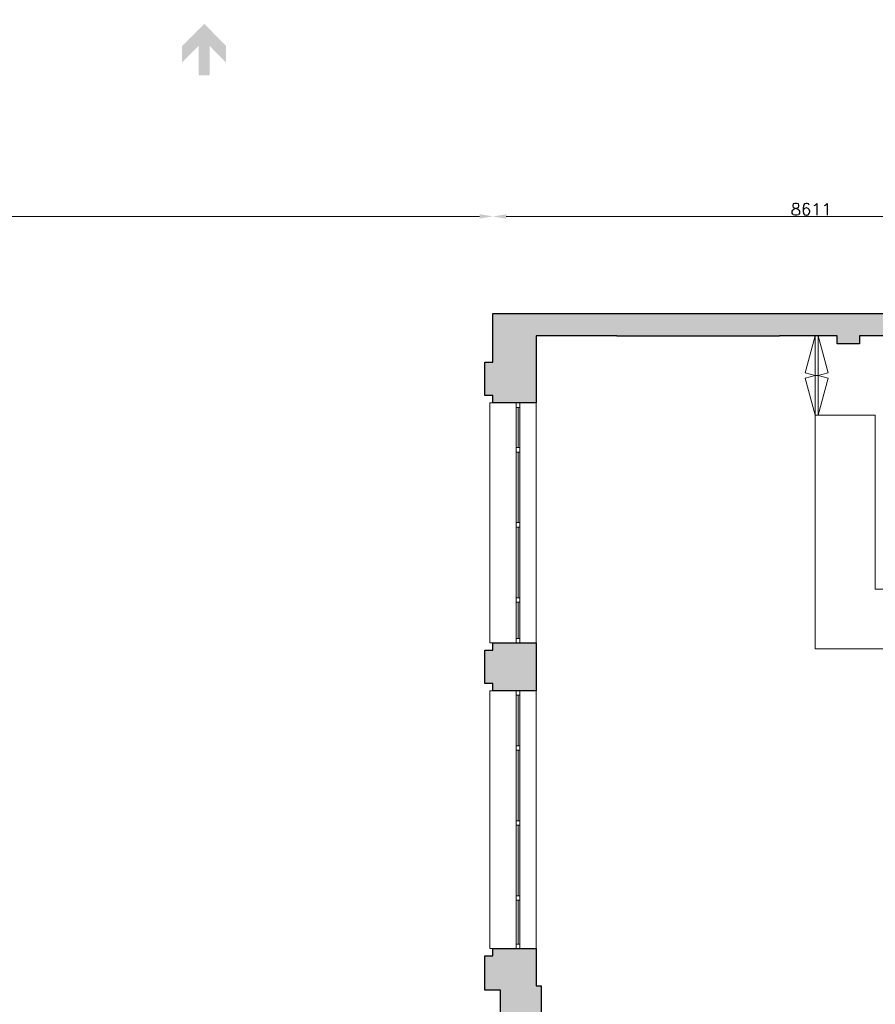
# Model space of a CAD drawing. Header units: millimetres. Extents: x -13022 to 1371524, y -38729 to 632593.
# Tile 34 of 256: x 637969 to 649541, y -25068 to -11752. Entities that reach past the tile are written whole.
import ezdxf

# ---------------------------------------------------------------- set-up
doc = ezdxf.new("R2010")
doc.units = ezdxf.units.MM
doc.header["$LTSCALE"] = 35
doc.linetypes.add('DASHED', pattern=[200, 100, -100])
doc.layers.add('Al65----_beveiliging-inst', color=92, linetype='Continuous', lineweight=9)
for name, color, linetype in [('LAYER102', 1, 'Continuous'), ('LAYER111', 7, 'Continuous'), ('LAYER22', 7, 'Continuous'), ('LAYER28', 7, 'Continuous'), ('LAYER30', 7, 'Continuous')]:
    doc.layers.add(name, color=color, linetype=linetype)
doc.styles.get("Standard").update_dxf_attribs({"font": 'simplex.shx'})
doc.dimstyles.new('~R----C~', dxfattribs={"dimtxt": 162, "dimasz": 180, "dimexe": 0.18, "dimexo": 0.0625, "dimgap": 16.2, "dimtad": 1, "dimdec": 0, "dimzin": 0, "dimdsep": 46, "dimtxsty": 'Standard', "dimcen": 0.09, "dimse1": 1, "dimse2": 1, "dimclrd": 7, "dimadec": 0, "dimazin": 0, "dimtfac": 1, "dimtdec": 4, "dimtmove": 0, "dimatfit": 3, "dimfxl": 1, "dimtolj": 1, "dimtzin": 0, "dimlwd": 13, "dimarcsym": 0})

# ---------------------------------------------------------------- blocks, each defined once
blk = doc.blocks.new('*D181')
at = {"layer": 'Defpoints', "color": 0, "linetype": 'Continuous', "transparency": 16777216}
for p in [(617579, -15726), (644369, -15726), (624832, -27693)]:
    blk.add_point(p, dxfattribs=at)
at = {"layer": 'LAYER102', "color": 7, "linetype": 'Continuous', "lineweight": 13, "transparency": 16777216}
blk.add_line((617579, -27513), (617579, -15906), dxfattribs=at)
at = {"layer": 'LAYER102', "color": 7, "linetype": 'Continuous', "transparency": 16777216}
for points in [[(617549, -15906), (617609, -15906), (617579, -15726)], [(617549, -27513), (617609, -27513), (617579, -27693)]]:
    blk.add_solid(points, dxfattribs=at)
at = {"layer": 'LAYER102', "color": 0, "linetype": 'Continuous', "lineweight": 0, "transparency": 16777216, "insert": (617482, -21709), "char_height": 162, "attachment_point": 5, "rotation": 90}
blk.add_mtext('\\A1;11967', dxfattribs=at)
blk = doc.blocks.new('*D182')
at = {"layer": 'Defpoints', "color": 0, "linetype": 'Continuous', "transparency": 16777216}
for p in [(650943, -13341), (652980, -13341), (644369, -15726)]:
    blk.add_point(p, dxfattribs=at)
at = {"layer": 'LAYER102', "color": 7, "linetype": 'Continuous', "lineweight": 13, "transparency": 16777216}
blk.add_line((650943, -15546), (650943, -13521), dxfattribs=at)
at = {"layer": 'LAYER102', "color": 7, "linetype": 'Continuous', "transparency": 16777216}
for points in [[(650913, -13521), (650973, -13521), (650943, -13341)], [(650913, -15546), (650973, -15546), (650943, -15726)]]:
    blk.add_solid(points, dxfattribs=at)
at = {"layer": 'LAYER102', "color": 0, "linetype": 'Continuous', "lineweight": 0, "transparency": 16777216, "insert": (650846, -14533), "char_height": 162, "attachment_point": 5, "rotation": 90}
blk.add_mtext('\\A1;2385', dxfattribs=at)
blk = doc.blocks.new('*D185')
at = {"layer": 'Defpoints', "color": 0, "linetype": 'Continuous', "transparency": 16777216}
for p in [(644369, -14412), (644369, -15726), (624832, -27693)]:
    blk.add_point(p, dxfattribs=at)
at = {"layer": 'LAYER102', "color": 7, "linetype": 'Continuous', "lineweight": 13, "transparency": 16777216}
blk.add_line((625012, -14412), (644189, -14412), dxfattribs=at)
at = {"layer": 'LAYER102', "color": 7, "linetype": 'Continuous', "transparency": 16777216}
for points in [[(625012, -14382), (625012, -14442), (624832, -14412)], [(644189, -14382), (644189, -14442), (644369, -14412)]]:
    blk.add_solid(points, dxfattribs=at)
at = {"layer": 'LAYER102', "color": 0, "linetype": 'Continuous', "lineweight": 0, "transparency": 16777216, "insert": (634585, -14315), "char_height": 162, "attachment_point": 5}
blk.add_mtext('\\A1;19537', dxfattribs=at)
blk = doc.blocks.new('*D186')
at = {"layer": 'Defpoints', "color": 0, "linetype": 'Continuous', "transparency": 16777216}
for p in [(652980, -13341), (652980, -14414), (644369, -15726)]:
    blk.add_point(p, dxfattribs=at)
at = {"layer": 'LAYER102', "color": 7, "linetype": 'Continuous', "lineweight": 13, "transparency": 16777216}
blk.add_line((644549, -14414), (652800, -14414), dxfattribs=at)
at = {"layer": 'LAYER102', "color": 7, "linetype": 'Continuous', "transparency": 16777216}
for points in [[(644549, -14384), (644549, -14444), (644369, -14414)], [(652800, -14384), (652800, -14444), (652980, -14414)]]:
    blk.add_solid(points, dxfattribs=at)
at = {"layer": 'LAYER102', "color": 0, "linetype": 'Continuous', "lineweight": 0, "transparency": 16777216, "insert": (648674, -14317), "char_height": 162, "attachment_point": 5}
blk.add_mtext('\\A1;8611', dxfattribs=at)
blk = doc.blocks.new('Brandweeringang')
at = {"layer": 'Al65----_beveiliging-inst'}
blk.add_hatch(color=10, dxfattribs=at).paths.add_polyline_path([(0, 0), (-3.33, 3.33), (-5.82, 3.33), (-3.33, 0.84), (-7.73, 0.84), (-7.73, -0.81), (-3.33, -0.81), (-5.82, -3.28), (-3.33, -3.28)])

msp = doc.modelspace()

# ---------------------------------------------------------------- hatches: boundary and pattern name
h = msp.add_hatch(color=254)
h.dxf.hatch_style = 1
h.paths.add_polyline_path([(648246.595, -15725.804), (646046.626, -15725.804), (646046.626, -16025.804), (648246.595, -16025.804), (648246.595, -15875.804)])
at = {"layer": 'LAYER111', "linetype": 'Continuous', "lineweight": 5}
for points in [[(644951.72, -16025.804), (644951.72, -16934.804), (644368.72, -16934.804), (644368.72, -16834.804), (644258.72, -16834.804), (644258.72, -16385.804), (644368.72, -16385.804), (644368.72, -15725.804), (644951.72, -15725.804)], [(644951.72, -16025.804), (644951.72, -15725.804), (646046.626, -15725.804), (646046.626, -16025.804)], [(648246.595, -16025.804), (648246.595, -15875.804), (648246.595, -15725.804), (649176.72, -15725.804), (649176.72, -15875.804), (649026.72, -16025.804)], [(649326.72, -16025.804), (649176.72, -15875.804), (649176.72, -15725.804), (652979.72, -15725.804), (652979.72, -15875.804), (652979.72, -16025.804)], [(649326.72, -16136.022), (649176.72, -16136.022), (649026.72, -16136.022), (649026.72, -16025.811), (649176.72, -15875.811), (649326.72, -16025.811)], [(644368.72, -20178.804), (644951.72, -20178.804), (644951.72, -20828.804), (644368.72, -20828.804), (644368.72, -20728.804), (644258.72, -20728.804), (644258.72, -20278.804), (644368.72, -20278.804)], [(645021.72, -25581.804), (644473.72, -25581.804), (644473.72, -24875.804), (644258.72, -24875.804), (644258.72, -24412.804), (644368.72, -24412.804), (644368.72, -24312.804), (644951.72, -24312.804), (644951.72, -24817.804), (645021.72, -24817.804)]]:
    msp.add_hatch(color=254, dxfattribs=at).paths.add_polyline_path(points, flags=0)

# ---------------------------------------------------------------- linework, layer by layer
for p, q in [((646046.626, -15725.804), (648246.595, -15725.804)), ((646046.626, -16025.804), (648246.595, -16025.804))]:
    msp.add_line(p, q)
at = {"layer": 'LAYER22', "color": 7, "linetype": 'Continuous', "lineweight": 18}
for points in [[(648728.72, -17101.804), (648594.22, -16599.835), (648728.72, -16563.804), (648594.22, -16527.757), (648728.72, -16025.804)], [(648768.72, -17101.804), (648903.22, -16599.835), (648768.72, -16563.804), (648903.22, -16527.757), (648768.72, -16025.804)], [(648728.72, -16563.804), (648768.72, -16563.804)], [(644368.72, -16934.804), (644328.72, -16934.804), (644328.72, -20178.804), (644368.72, -20178.804)], [(644951.72, -16934.804), (644951.72, -20178.804)], [(644368.72, -20828.804), (644328.72, -20828.804), (644328.72, -24312.804), (644368.72, -24312.804)], [(644951.72, -24312.804), (644951.72, -20828.804)]]:
    msp.add_lwpolyline(points, dxfattribs=at)
at = {"layer": 'LAYER22', "color": 7, "linetype": 'DASHED', "lineweight": 18}
for points in [[(648728.72, -17101.804), (648594.22, -16599.835), (648728.72, -16563.804), (648594.22, -16527.757), (648728.72, -16025.804)], [(648768.72, -17101.804), (648903.22, -16599.835), (648768.72, -16563.804), (648903.22, -16527.757), (648768.72, -16025.804)], [(648728.72, -16563.804), (648768.72, -16563.804)], [(644368.72, -16934.804), (644328.72, -16934.804), (644328.72, -20178.804), (644368.72, -20178.804)], [(644951.72, -16934.804), (644951.72, -20178.804)], [(644368.72, -20828.804), (644328.72, -20828.804), (644328.72, -24312.804), (644368.72, -24312.804)], [(644951.72, -24312.804), (644951.72, -20828.804)]]:
    msp.add_lwpolyline(points, dxfattribs=at)
at = {"layer": 'LAYER22', "color": 7, "linetype": 'Continuous', "lineweight": 18}
for points in [[(648768.72, -16025.804), (648768.72, -17101.804), (648728.72, -17101.804), (648728.72, -16025.804)], [(648728.72, -17101.804), (649538.72, -17101.804), (649538.72, -19452.804), (652016.72, -19452.804), (652016.72, -20262.804), (648728.72, -20262.804)]]:
    msp.add_lwpolyline(points, close=True, dxfattribs=at)
at = {"layer": 'LAYER22', "color": 7, "linetype": 'DASHED', "lineweight": 18}
for points in [[(648768.72, -16025.804), (648768.72, -17101.804), (648728.72, -17101.804), (648728.72, -16025.804)], [(648728.72, -17101.804), (649538.72, -17101.804), (649538.72, -19452.804), (652016.72, -19452.804), (652016.72, -20262.804), (648728.72, -20262.804)]]:
    msp.add_lwpolyline(points, close=True, dxfattribs=at)
at = {"layer": 'LAYER28', "color": 7, "linetype": 'Continuous', "lineweight": 25}
for points in [[(644951.72, -16025.804), (644951.72, -16934.804), (644368.72, -16934.804), (644368.72, -16834.804), (644258.72, -16834.804), (644258.72, -16385.804), (644368.72, -16385.804), (644368.72, -15725.804), (644951.72, -15725.804)], [(644951.72, -15725.804), (646046.626, -15725.804)], [(648246.595, -15725.804), (649176.72, -15725.804)], [(649176.72, -15725.804), (652979.72, -15725.804)], [(646046.626, -16025.804), (644951.72, -16025.804)], [(649026.72, -16025.804), (648246.595, -16025.804)], [(649026.72, -16136.022), (649026.72, -16025.811)], [(652979.72, -16025.804), (649326.72, -16025.804)], [(649326.72, -16025.811), (649326.72, -16136.022)], [(649326.72, -16136.022), (649176.72, -16136.022), (649026.72, -16136.022)]]:
    msp.add_lwpolyline(points, dxfattribs=at)
for points in [[(644368.72, -20178.804), (644951.72, -20178.804), (644951.72, -20828.804), (644368.72, -20828.804), (644368.72, -20728.804), (644258.72, -20728.804), (644258.72, -20278.804), (644368.72, -20278.804)], [(645021.72, -25581.804), (644473.72, -25581.804), (644473.72, -24875.804), (644258.72, -24875.804), (644258.72, -24412.804), (644368.72, -24412.804), (644368.72, -24312.804), (644951.72, -24312.804), (644951.72, -24817.804), (645021.72, -24817.804)]]:
    msp.add_lwpolyline(points, close=True, dxfattribs=at)
at = {"layer": 'LAYER30', "color": 7, "linetype": 'Continuous', "lineweight": 18}
for points in [[(644683.689, -16994.804), (644683.689, -16934.804), (644733.689, -16934.804), (644733.689, -16994.804)], [(644683.689, -17599.804), (644683.689, -17539.804), (644733.689, -17539.804), (644733.689, -17599.804)], [(644683.689, -17599.804), (644683.689, -17539.804), (644733.689, -17539.804), (644733.689, -17599.804)], [(644683.689, -18614.304), (644683.689, -18554.304), (644733.689, -18554.304), (644733.689, -18614.304)], [(644683.689, -18614.304), (644683.689, -18554.304), (644733.689, -18554.304), (644733.689, -18614.304)], [(644683.689, -19628.804), (644683.689, -19568.804), (644733.689, -19568.804), (644733.689, -19628.804)], [(644683.689, -19628.804), (644683.689, -19568.804), (644733.689, -19568.804), (644733.689, -19628.804)], [(644683.689, -20178.804), (644683.689, -20118.804), (644733.689, -20118.804), (644733.689, -20178.804)], [(644683.689, -20888.804), (644683.689, -20828.804), (644733.689, -20828.804), (644733.689, -20888.804)], [(644683.689, -21631.304), (644683.689, -21571.304), (644733.689, -21571.304), (644733.689, -21631.304)], [(644683.689, -21631.304), (644683.689, -21571.304), (644733.689, -21571.304), (644733.689, -21631.304)], [(644683.689, -22645.804), (644683.689, -22585.804), (644733.689, -22585.804), (644733.689, -22645.804)], [(644683.689, -22645.804), (644683.689, -22585.804), (644733.689, -22585.804), (644733.689, -22645.804)], [(644683.689, -23660.304), (644683.689, -23600.304), (644733.689, -23600.304), (644733.689, -23660.304)], [(644683.689, -23660.304), (644683.689, -23600.304), (644733.689, -23600.304), (644733.689, -23660.304)], [(644683.689, -24312.804), (644683.689, -24252.804), (644733.689, -24252.804), (644733.689, -24312.804)]]:
    msp.add_lwpolyline(points, close=True, dxfattribs=at)
for points in [[(644683.689, -17539.804), (644683.689, -16994.804)], [(644708.689, -17539.804), (644708.689, -16994.804)], [(644733.689, -17539.804), (644733.689, -16994.804)], [(644683.689, -18554.304), (644683.689, -17599.804)], [(644708.689, -18554.304), (644708.689, -17599.804)], [(644733.689, -18554.304), (644733.689, -17599.804)], [(644683.689, -19568.804), (644683.689, -18614.304)], [(644708.689, -19568.804), (644708.689, -18614.304)], [(644733.689, -19568.804), (644733.689, -18614.304)], [(644683.689, -20118.804), (644683.689, -19628.804)], [(644708.689, -20118.804), (644708.689, -19628.804)], [(644733.689, -20118.804), (644733.689, -19628.804)], [(644683.689, -21571.304), (644683.689, -20888.804)], [(644708.689, -21571.304), (644708.689, -20888.804)], [(644733.689, -21571.304), (644733.689, -20888.804)], [(644683.689, -22585.804), (644683.689, -21631.304)], [(644708.689, -22585.804), (644708.689, -21631.304)], [(644733.689, -22585.804), (644733.689, -21631.304)], [(644683.689, -23600.304), (644683.689, -22645.804)], [(644708.689, -23600.304), (644708.689, -22645.804)], [(644733.689, -23600.304), (644733.689, -22645.804)], [(644683.689, -24252.804), (644683.689, -23660.304)], [(644708.689, -24252.804), (644708.689, -23660.304)], [(644733.689, -24252.804), (644733.689, -23660.304)]]:
    msp.add_lwpolyline(points, dxfattribs=at)

# ---------------------------------------------------------------- block references
at = {"layer": 'Al65----_beveiliging-inst', "xscale": 90, "yscale": 90, "zscale": 90, "rotation": 90}
msp.add_blockref('Brandweeringang', (640464.975, -11807.978), dxfattribs=at)

# ---------------------------------------------------------------- texts
at = {"layer": 'LAYER102', "color": 7, "linetype": 'Continuous', "lineweight": 0, "char_height": 162, "attachment_point": 7, "line_spacing_factor": 1.333333}
for s, insert in [('\\pi-560.37;{\\fArial|b0|i0|c0|p34;lift machine \\P\\pi-302.34;ruimte \\P\\pi-335.22;3,5 m2}', (690995.445, -12196.123)), ('\\pi-1136.9;{\\fArial|b1|i0|c0|p34;\\H1.2346x;stadsverwarming\\H0.81x;\\P\\pi-880.14;\\fArial|b0|i0|c0|p34;technische ruimte\\P\\pi-442.25;>130 kW\\P\\pi-335.39;8,8 m2}', (733749.284, -15359.36)), ('\\pi-742.15;{\\fArial|b0|i0|c0|p34;verkeersruimte\\P\\pi-335.38;8,1 m2}', (727822.9, -14996.136)), ('\\pi-742.15;{\\fArial|b0|i0|c0|p34;verkeersruimte\\P\\pi-390.58;10,3 m2}', (731292.421, -15381.674)), ('\\pi-672.25;{\\fArial|b1|i0|c0|p34;\\H1.2346x;garderobe\\fArial|b0|i0|c0|p34;\\H0.81x;\\P\\pi-545.13;o.g. functie \\P\\pi-335.28;5,1 m2}', (726825.036, -21165.344)), ('\\pi-435.69;{\\fArial|b1|i0|c0|p34;\\H1.2346x;opslag\\fArial|b0|i0|c0|p34;\\H0.81x;\\P\\pi-545.13;o.g. functie \\P\\pi-327.66;1,3 m2}', (728705.013, -22090.69)), ('\\pi-474.57;{\\fArial|b1|i0|c0|p34;\\H1.2346x;kantine\\fArial|b0|i0|c0|p34;\\H0.81x;\\P\\pi-925.11;bijeenkomstfunctie \\P\\pi-401.47;43,1 m2}', (732485.694, -22555.558)), ('\\pi-435.69;{\\fArial|b1|i0|c0|p34;\\H1.2346x;opslag\\fArial|b0|i0|c0|p34;\\H0.81x;\\P\\pi-545.13;o.g. functie \\P\\pi-335.28;5,0 m2}', (726858.248, -23073.586)), ('\\pi-462.7;{\\fArial|b1|i0|c0|p34;\\H1.2346x;keuken\\fArial|b0|i0|c0|p34;\\H0.81x;\\P\\pi-545.13;o.g. functie \\P\\pi-338.54;4,6 m2}', (728449.75, -24772.113))]:
    msp.add_mtext(s, dxfattribs=dict(at, insert=insert))

# ---------------------------------------------------------------- dimensions: what is measured, and where the dimension line sits
at = {"layer": 'LAYER102', "color": 7, "linetype": 'Continuous', "lineweight": 0}
for base, p1, p2, angle, picture, middle in [((650942.891, -13340.804), (644368.72, -15725.804), (652979.72, -13340.804), 90, '*D182', (650845.691, -14533.304)), ((652979.72, -14414.387), (644368.72, -15725.803), (652979.72, -13340.804), 0.0000081, '*D186', (648674.22, -14317.187)), ((617578.72, -15725.804), (624832.033, -27692.803), (644368.72, -15725.804), 90, '*D181', (617481.52, -21709.303))]:
    dim = msp.add_linear_dim(base=base, p1=p1, p2=p2, angle=angle, dimstyle='~R----C~', dxfattribs=at)
    dim.commit()
    dim.dimension.update_dxf_attribs({"geometry": picture, "text_midpoint": middle})
dim = msp.add_linear_dim(base=(644368.72, -14411.761), p1=(624832.033, -27692.802), p2=(644368.72, -15725.803), angle=0.0000081, dimstyle='~R----C~', dxfattribs=at)
dim.commit()
dim.dimension.update_dxf_attribs({"geometry": '*D185', "text_midpoint": (634584.614, -14411.761), "dimtype": 160})

doc.saveas('drawing.dxf')
